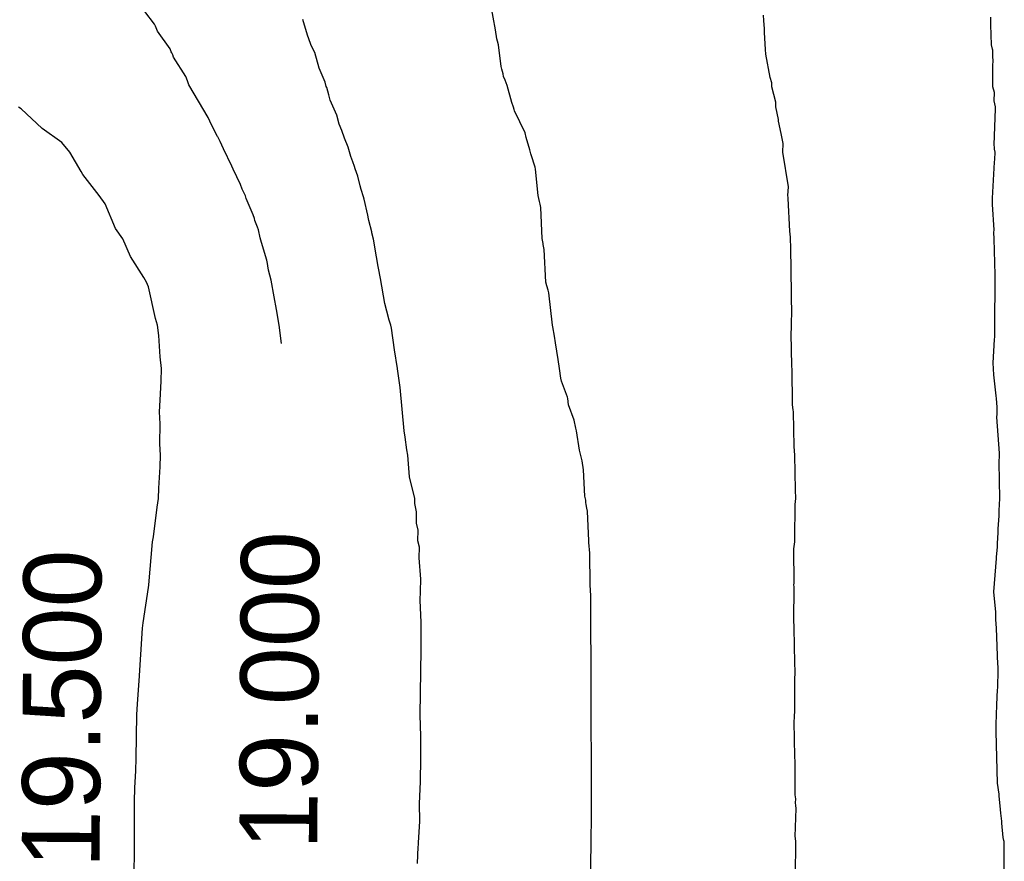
# Model space of a CAD drawing. Extents: x 158343 to 162498, y 431347 to 434500.
# Tile 221 of 248: x 159662 to 159685, y 434067 to 434087. Entities that reach past the tile are written whole.
import ezdxf

# ---------------------------------------------------------------- set-up
doc = ezdxf.new("R2010")
doc.units = 0
doc.header["$LTSCALE"] = 10
doc.header["$MEASUREMENT"] = 0
doc.layers.add('000_arcering', color=8, linetype='CONTINUOUS')
doc.layers.add('def. con-hoogtelijn (index)', color=8, linetype='CONTINUOUS')
doc.styles.add('Style-WORKING', font='WORKING.shx')

# ---------------------------------------------------------------- blocks, each defined once
blk = doc.blocks.new('bestaande hoogtelijnen')
at = {"layer": 'def. con-hoogtelijn (index)'}
for p, q in [((-2.85, 19.975), (-3.08, 20.269)), ((-2.85, 19.975), (-3.08, 20.269)), ((-2.85, 19.975), (-3.08, 20.269)), ((5.029, 19.848), (4.921, 20.431)), ((5.029, 19.848), (4.921, 20.431)), ((5.029, 19.848), (4.921, 20.431)), ((0.684, 19.721), (0.576, 20.087)), ((0.684, 19.721), (0.576, 20.087)), ((11.228, 20.059), (11.22, 20.186)), ((11.228, 20.059), (11.22, 20.186)), ((11.242, 19.866), (11.228, 20.059)), ((11.242, 19.866), (11.228, 20.059)), ((16.474, 19.962), (16.472, 20.14)), ((16.474, 19.962), (16.472, 20.14)), ((16.474, 19.962), (16.472, 20.14)), ((-2.829, 19.931), (-2.85, 19.975)), ((-2.829, 19.931), (-2.85, 19.975)), ((-2.829, 19.931), (-2.85, 19.975)), ((-2.785, 19.817), (-2.829, 19.931)), ((-2.785, 19.817), (-2.829, 19.931)), ((-2.785, 19.817), (-2.829, 19.931)), ((-2.492, 19.405), (-2.785, 19.817)), ((-2.492, 19.405), (-2.785, 19.817)), ((-2.492, 19.405), (-2.785, 19.817)), ((5.058, 19.635), (5.029, 19.848)), ((5.058, 19.635), (5.029, 19.848)), ((5.058, 19.635), (5.029, 19.848)), ((11.243, 19.826), (11.242, 19.866)), ((11.243, 19.826), (11.242, 19.866)), ((11.244, 19.783), (11.243, 19.826)), ((11.244, 19.783), (11.243, 19.826)), ((16.488, 19.499), (16.474, 19.962)), ((16.488, 19.499), (16.474, 19.962)), ((16.488, 19.499), (16.474, 19.962)), ((0.754, 19.532), (0.684, 19.721)), ((0.754, 19.532), (0.684, 19.721)), ((5.071, 19.585), (5.058, 19.635)), ((5.071, 19.585), (5.058, 19.635)), ((5.071, 19.585), (5.058, 19.635)), ((5.093, 19.5), (5.071, 19.585)), ((5.093, 19.5), (5.071, 19.585)), ((5.093, 19.5), (5.071, 19.585)), ((11.266, 19.391), (11.244, 19.783)), ((11.266, 19.391), (11.244, 19.783)), ((-2.467, 19.338), (-2.492, 19.405)), ((-2.467, 19.338), (-2.492, 19.405)), ((-2.467, 19.338), (-2.492, 19.405)), ((-2.45, 19.311), (-2.467, 19.338)), ((-2.45, 19.311), (-2.467, 19.338)), ((-2.45, 19.311), (-2.467, 19.338)), ((0.767, 19.481), (0.754, 19.532)), ((0.767, 19.481), (0.754, 19.532)), ((0.849, 19.323), (0.767, 19.481)), ((0.849, 19.323), (0.767, 19.481)), ((5.156, 18.996), (5.093, 19.5)), ((5.156, 18.996), (5.093, 19.5)), ((5.156, 18.996), (5.093, 19.5)), ((11.269, 19.28), (11.266, 19.391)), ((11.269, 19.28), (11.266, 19.391)), ((16.511, 19.4), (16.488, 19.499)), ((16.511, 19.4), (16.488, 19.499)), ((16.511, 19.4), (16.488, 19.499)), ((16.516, 19.377), (16.511, 19.4)), ((16.516, 19.377), (16.511, 19.4)), ((16.516, 19.377), (16.511, 19.4)), ((16.518, 19.185), (16.516, 19.377)), ((16.518, 19.185), (16.516, 19.377)), ((16.518, 19.185), (16.516, 19.377)), ((-2.441, 19.286), (-2.45, 19.311)), ((-2.441, 19.286), (-2.45, 19.311)), ((-2.441, 19.286), (-2.45, 19.311)), ((-2.432, 19.269), (-2.441, 19.286)), ((-2.432, 19.269), (-2.441, 19.286)), ((-2.432, 19.269), (-2.441, 19.286)), ((-2.411, 19.214), (-2.432, 19.269)), ((-2.411, 19.214), (-2.432, 19.269)), ((-2.411, 19.214), (-2.432, 19.269)), ((-2.132, 18.77), (-2.411, 19.214)), ((-2.132, 18.77), (-2.411, 19.214)), ((-2.132, 18.77), (-2.411, 19.214)), ((0.95, 18.96), (0.849, 19.323)), ((0.95, 18.96), (0.849, 19.323)), ((11.372, 18.747), (11.269, 19.28)), ((11.372, 18.747), (11.269, 19.28)), ((16.522, 19.171), (16.518, 19.185)), ((16.522, 19.171), (16.518, 19.185)), ((16.522, 19.171), (16.518, 19.185)), ((16.519, 18.98), (16.522, 19.171)), ((16.519, 18.98), (16.522, 19.171)), ((16.519, 18.98), (16.522, 19.171)), ((1.09, 18.637), (0.95, 18.96)), ((1.09, 18.637), (0.95, 18.96)), ((5.173, 18.934), (5.156, 18.996)), ((5.173, 18.934), (5.156, 18.996)), ((5.173, 18.934), (5.156, 18.996)), ((5.199, 18.831), (5.173, 18.934)), ((5.199, 18.831), (5.173, 18.934)), ((5.199, 18.831), (5.173, 18.934)), ((16.516, 18.527), (16.519, 18.98)), ((16.516, 18.527), (16.519, 18.98)), ((16.516, 18.527), (16.519, 18.98)), ((-2.092, 18.669), (-2.132, 18.77)), ((-2.092, 18.669), (-2.132, 18.77)), ((-2.092, 18.669), (-2.132, 18.77)), ((-2.057, 18.574), (-2.092, 18.669)), ((-2.057, 18.574), (-2.092, 18.669)), ((-2.057, 18.574), (-2.092, 18.669)), ((5.213, 18.769), (5.199, 18.831)), ((5.213, 18.769), (5.199, 18.831)), ((5.213, 18.769), (5.199, 18.831)), ((5.247, 18.681), (5.213, 18.769)), ((5.247, 18.681), (5.213, 18.769)), ((5.247, 18.681), (5.213, 18.769)), ((5.292, 18.56), (5.247, 18.681)), ((5.292, 18.56), (5.247, 18.681)), ((5.292, 18.56), (5.247, 18.681)), ((11.411, 18.621), (11.372, 18.747)), ((11.411, 18.621), (11.372, 18.747)), ((-1.612, 17.817), (-2.057, 18.574)), ((-1.612, 17.817), (-2.057, 18.574)), ((-1.612, 17.817), (-2.057, 18.574)), ((1.115, 18.537), (1.09, 18.637)), ((1.115, 18.537), (1.09, 18.637)), ((1.127, 18.512), (1.115, 18.537)), ((1.127, 18.512), (1.115, 18.537)), ((1.172, 18.342), (1.127, 18.512)), ((1.172, 18.342), (1.127, 18.512)), ((5.405, 18.166), (5.292, 18.56)), ((5.405, 18.166), (5.292, 18.56)), ((5.405, 18.166), (5.292, 18.56)), ((11.411, 18.575), (11.411, 18.621)), ((11.411, 18.575), (11.411, 18.621)), ((11.411, 18.529), (11.411, 18.575)), ((11.411, 18.529), (11.411, 18.575)), ((11.5, 18.173), (11.411, 18.529)), ((11.5, 18.173), (11.411, 18.529)), ((16.553, 18.397), (16.516, 18.527)), ((16.553, 18.397), (16.516, 18.527)), ((16.553, 18.397), (16.516, 18.527)), ((1.206, 18.217), (1.172, 18.342)), ((1.206, 18.217), (1.172, 18.342)), ((1.361, 17.871), (1.206, 18.217)), ((1.361, 17.871), (1.206, 18.217)), ((16.55, 18.208), (16.553, 18.397)), ((16.55, 18.208), (16.553, 18.397)), ((16.55, 18.208), (16.553, 18.397)), ((16.575, 18.066), (16.55, 18.208)), ((16.575, 18.066), (16.55, 18.208)), ((16.575, 18.066), (16.55, 18.208)), ((-5.937, 18.019), (-5.992, 18.055)), ((-5.937, 18.019), (-5.992, 18.055)), ((-5.448, 17.563), (-5.937, 18.019)), ((-5.448, 17.563), (-5.937, 18.019)), ((5.438, 18.058), (5.405, 18.166)), ((5.438, 18.058), (5.405, 18.166)), ((5.438, 18.058), (5.405, 18.166)), ((5.457, 18.003), (5.438, 18.058)), ((5.457, 18.003), (5.438, 18.058)), ((5.457, 18.003), (5.438, 18.058)), ((5.465, 17.976), (5.457, 18.003)), ((5.465, 17.976), (5.457, 18.003)), ((5.465, 17.976), (5.457, 18.003)), ((5.708, 17.469), (5.465, 17.976)), ((5.708, 17.469), (5.465, 17.976)), ((5.708, 17.469), (5.465, 17.976)), ((11.499, 18.064), (11.5, 18.173)), ((11.499, 18.064), (11.5, 18.173)), ((11.567, 17.777), (11.499, 18.064)), ((11.567, 17.777), (11.499, 18.064)), ((16.544, 17.185), (16.58, 18.019)), ((16.544, 17.185), (16.58, 18.019)), ((16.544, 17.185), (16.58, 18.019)), ((16.58, 18.019), (16.575, 18.066)), ((16.58, 18.019), (16.575, 18.066)), ((16.58, 18.019), (16.575, 18.066)), ((-1.571, 17.738), (-1.612, 17.817)), ((-1.571, 17.738), (-1.612, 17.817)), ((-1.571, 17.738), (-1.612, 17.817)), ((1.413, 17.666), (1.361, 17.871)), ((1.413, 17.666), (1.361, 17.871)), ((11.566, 17.732), (11.567, 17.777)), ((11.566, 17.732), (11.567, 17.777)), ((-4.992, 17.24), (-5.448, 17.563)), ((-4.992, 17.24), (-5.448, 17.563)), ((-1.501, 17.576), (-1.571, 17.738)), ((-1.501, 17.576), (-1.571, 17.738)), ((-1.501, 17.576), (-1.571, 17.738)), ((-1.396, 17.383), (-1.501, 17.576)), ((-1.396, 17.383), (-1.501, 17.576)), ((-1.396, 17.383), (-1.501, 17.576)), ((1.472, 17.519), (1.413, 17.666)), ((1.472, 17.519), (1.413, 17.666)), ((1.54, 17.344), (1.472, 17.519)), ((1.54, 17.344), (1.472, 17.519)), ((11.625, 17.447), (11.566, 17.732)), ((11.625, 17.447), (11.566, 17.732)), ((-1.392, 17.374), (-1.396, 17.383)), ((-1.392, 17.374), (-1.396, 17.383)), ((-1.392, 17.374), (-1.396, 17.383)), ((-1.39, 17.37), (-1.392, 17.374)), ((-1.39, 17.37), (-1.392, 17.374)), ((-1.39, 17.37), (-1.392, 17.374)), ((-1.336, 17.265), (-1.39, 17.37)), ((-1.336, 17.265), (-1.39, 17.37)), ((-1.336, 17.265), (-1.39, 17.37)), ((1.622, 17.132), (1.54, 17.344)), ((1.622, 17.132), (1.54, 17.344)), ((5.735, 17.357), (5.708, 17.469)), ((5.735, 17.357), (5.708, 17.469)), ((5.735, 17.357), (5.708, 17.469)), ((5.819, 17.069), (5.735, 17.357)), ((5.819, 17.069), (5.735, 17.357)), ((5.819, 17.069), (5.735, 17.357)), ((11.676, 17.219), (11.625, 17.447)), ((11.676, 17.219), (11.625, 17.447)), ((-4.813, 17.019), (-4.992, 17.24)), ((-4.813, 17.019), (-4.992, 17.24)), ((-1.259, 17.093), (-1.336, 17.265)), ((-1.259, 17.093), (-1.336, 17.265)), ((-1.259, 17.093), (-1.336, 17.265)), ((-1.064, 16.696), (-1.259, 17.093)), ((-1.064, 16.696), (-1.259, 17.093)), ((-1.064, 16.696), (-1.259, 17.093)), ((1.687, 16.917), (1.622, 17.132)), ((1.687, 16.917), (1.622, 17.132)), ((5.844, 16.984), (5.819, 17.069)), ((5.844, 16.984), (5.819, 17.069)), ((5.844, 16.984), (5.819, 17.069)), ((11.667, 17.019), (11.676, 17.219)), ((11.667, 17.019), (11.676, 17.219)), ((16.553, 17.123), (16.544, 17.185)), ((16.553, 17.123), (16.544, 17.185)), ((16.553, 17.123), (16.544, 17.185)), ((16.558, 17.085), (16.553, 17.123)), ((16.558, 17.085), (16.553, 17.123)), ((16.558, 17.085), (16.553, 17.123)), ((16.568, 17.019), (16.558, 17.085)), ((16.568, 17.019), (16.558, 17.085)), ((16.568, 17.019), (16.558, 17.085)), ((-4.547, 16.574), (-4.813, 17.019)), ((-4.547, 16.574), (-4.813, 17.019)), ((1.728, 16.799), (1.687, 16.917)), ((1.728, 16.799), (1.687, 16.917)), ((5.851, 16.958), (5.844, 16.984)), ((5.851, 16.958), (5.844, 16.984)), ((5.851, 16.958), (5.844, 16.984)), ((5.942, 16.67), (5.851, 16.958)), ((5.942, 16.67), (5.851, 16.958)), ((5.942, 16.67), (5.851, 16.958)), ((11.794, 16.219), (11.667, 17.019)), ((11.794, 16.219), (11.667, 17.019)), ((16.556, 16.787), (16.566, 16.852)), ((16.556, 16.787), (16.566, 16.852)), ((16.556, 16.787), (16.566, 16.852)), ((16.566, 16.852), (16.568, 17.019)), ((16.566, 16.852), (16.568, 17.019)), ((16.566, 16.852), (16.568, 17.019)), ((-1.035, 16.623), (-1.064, 16.696)), ((-1.035, 16.623), (-1.064, 16.696)), ((-1.035, 16.623), (-1.064, 16.696)), ((-0.865, 16.269), (-1.035, 16.623)), ((-0.865, 16.269), (-1.035, 16.623)), ((-0.865, 16.269), (-1.035, 16.623)), ((1.766, 16.689), (1.728, 16.799)), ((1.766, 16.689), (1.728, 16.799)), ((1.783, 16.634), (1.766, 16.689)), ((1.783, 16.634), (1.766, 16.689)), ((1.845, 16.464), (1.783, 16.634)), ((1.845, 16.464), (1.783, 16.634)), ((5.952, 16.628), (5.942, 16.67)), ((5.952, 16.628), (5.942, 16.67)), ((5.952, 16.628), (5.942, 16.67)), ((6.012, 16.015), (5.952, 16.628)), ((6.012, 16.015), (5.952, 16.628)), ((6.012, 16.015), (5.952, 16.628)), ((16.506, 15.954), (16.556, 16.787)), ((16.506, 15.954), (16.556, 16.787)), ((16.506, 15.954), (16.556, 16.787)), ((-4.508, 16.502), (-4.547, 16.574)), ((-4.508, 16.502), (-4.547, 16.574)), ((-4.128, 16.019), (-4.508, 16.502)), ((-4.128, 16.019), (-4.508, 16.502)), ((1.9, 16.24), (1.845, 16.464)), ((1.9, 16.24), (1.845, 16.464)), ((-0.824, 16.163), (-0.865, 16.269)), ((-0.824, 16.163), (-0.865, 16.269)), ((-0.824, 16.163), (-0.865, 16.269)), ((-0.754, 16.006), (-0.824, 16.163)), ((-0.754, 16.006), (-0.824, 16.163)), ((-0.754, 16.006), (-0.824, 16.163)), ((1.924, 16.155), (1.9, 16.24)), ((1.924, 16.155), (1.9, 16.24)), ((1.975, 15.985), (1.924, 16.155)), ((1.975, 15.985), (1.924, 16.155)), ((11.782, 16.019), (11.794, 16.219)), ((11.782, 16.019), (11.794, 16.219)), ((-3.992, 15.825), (-4.128, 16.019)), ((-3.992, 15.825), (-4.128, 16.019)), ((-0.734, 15.947), (-0.754, 16.006)), ((-0.734, 15.947), (-0.754, 16.006)), ((-0.734, 15.947), (-0.754, 16.006)), ((-0.577, 15.57), (-0.734, 15.947)), ((-0.577, 15.57), (-0.734, 15.947)), ((-0.577, 15.57), (-0.734, 15.947)), ((1.989, 15.934), (1.975, 15.985)), ((1.989, 15.934), (1.975, 15.985)), ((2.073, 15.563), (1.989, 15.934)), ((2.073, 15.563), (1.989, 15.934)), ((6.045, 15.882), (6.012, 16.015)), ((6.045, 15.882), (6.012, 16.015)), ((6.045, 15.882), (6.012, 16.015)), ((11.785, 15.972), (11.782, 16.019)), ((11.785, 15.972), (11.782, 16.019)), ((11.786, 15.946), (11.785, 15.972)), ((11.786, 15.946), (11.785, 15.972)), ((11.828, 15.193), (11.786, 15.946)), ((11.828, 15.193), (11.786, 15.946)), ((16.511, 15.849), (16.506, 15.954)), ((16.511, 15.849), (16.506, 15.954)), ((16.511, 15.849), (16.506, 15.954)), ((-3.755, 15.255), (-3.992, 15.825)), ((-3.755, 15.255), (-3.992, 15.825)), ((6.054, 15.815), (6.045, 15.882)), ((6.054, 15.815), (6.045, 15.882)), ((6.054, 15.815), (6.045, 15.882)), ((6.071, 15.74), (6.054, 15.815)), ((6.071, 15.74), (6.054, 15.815)), ((6.071, 15.74), (6.054, 15.815)), ((6.103, 15.022), (6.071, 15.74)), ((6.103, 15.022), (6.071, 15.74)), ((6.103, 15.022), (6.071, 15.74)), ((16.507, 15.807), (16.511, 15.849)), ((16.507, 15.807), (16.511, 15.849)), ((16.507, 15.807), (16.511, 15.849)), ((16.549, 15.226), (16.507, 15.807)), ((16.549, 15.226), (16.507, 15.807)), ((16.549, 15.226), (16.507, 15.807)), ((-0.546, 15.485), (-0.577, 15.57)), ((-0.546, 15.485), (-0.577, 15.57)), ((-0.546, 15.485), (-0.577, 15.57)), ((-0.534, 15.443), (-0.546, 15.485)), ((-0.534, 15.443), (-0.546, 15.485)), ((-0.534, 15.443), (-0.546, 15.485)), ((2.093, 15.479), (2.073, 15.563)), ((2.093, 15.479), (2.073, 15.563)), ((2.102, 15.443), (2.093, 15.479)), ((2.102, 15.443), (2.093, 15.479)), ((-3.582, 15.019), (-3.755, 15.255)), ((-3.582, 15.019), (-3.755, 15.255)), ((-0.474, 15.287), (-0.534, 15.443)), ((-0.474, 15.287), (-0.534, 15.443)), ((-0.474, 15.287), (-0.534, 15.443)), ((-0.454, 15.226), (-0.474, 15.287)), ((-0.454, 15.226), (-0.474, 15.287)), ((-0.454, 15.226), (-0.474, 15.287)), ((2.167, 15.177), (2.102, 15.443)), ((2.167, 15.177), (2.102, 15.443)), ((-3.404, 14.607), (-3.582, 15.019)), ((-3.404, 14.607), (-3.582, 15.019)), ((-0.411, 15.041), (-0.454, 15.226)), ((-0.411, 15.041), (-0.454, 15.226)), ((-0.411, 15.041), (-0.454, 15.226)), ((-0.381, 14.93), (-0.411, 15.041)), ((-0.381, 14.93), (-0.411, 15.041)), ((-0.381, 14.93), (-0.411, 15.041)), ((2.168, 15.168), (2.167, 15.177)), ((2.168, 15.168), (2.167, 15.177)), ((2.171, 15.156), (2.168, 15.168)), ((2.171, 15.156), (2.168, 15.168)), ((2.205, 15.006), (2.171, 15.156)), ((2.205, 15.006), (2.171, 15.156)), ((6.124, 14.909), (6.103, 15.022)), ((6.124, 14.909), (6.103, 15.022)), ((6.124, 14.909), (6.103, 15.022)), ((11.838, 15.054), (11.828, 15.193)), ((11.838, 15.054), (11.828, 15.193)), ((11.838, 15.048), (11.838, 15.054)), ((11.838, 15.048), (11.838, 15.054)), ((11.839, 15.013), (11.838, 15.048)), ((11.839, 15.013), (11.838, 15.048)), ((16.54, 15.166), (16.549, 15.226)), ((16.54, 15.166), (16.549, 15.226)), ((16.54, 15.166), (16.549, 15.226)), ((16.547, 15.019), (16.54, 15.166)), ((16.547, 15.019), (16.54, 15.166)), ((16.547, 15.019), (16.54, 15.166)), ((16.573, 14.185), (16.547, 15.019)), ((16.573, 14.185), (16.547, 15.019)), ((16.573, 14.185), (16.547, 15.019)), ((-0.259, 14.524), (-0.381, 14.93)), ((-0.259, 14.524), (-0.381, 14.93)), ((-0.259, 14.524), (-0.381, 14.93)), ((2.276, 14.603), (2.205, 15.006)), ((2.276, 14.603), (2.205, 15.006)), ((6.127, 14.888), (6.124, 14.909)), ((6.127, 14.888), (6.124, 14.909)), ((6.127, 14.888), (6.124, 14.909)), ((6.15, 14.772), (6.127, 14.888)), ((6.15, 14.772), (6.127, 14.888)), ((6.15, 14.772), (6.127, 14.888)), ((11.846, 14.813), (11.839, 15.013)), ((11.846, 14.813), (11.839, 15.013)), ((11.869, 13.219), (11.846, 14.813)), ((11.869, 13.219), (11.846, 14.813)), ((-3.096, 14.122), (-3.404, 14.607)), ((-3.096, 14.122), (-3.404, 14.607)), ((2.318, 14.377), (2.276, 14.603)), ((2.318, 14.377), (2.276, 14.603)), ((6.19, 14.019), (6.15, 14.772)), ((6.19, 14.019), (6.15, 14.772)), ((6.19, 14.019), (6.15, 14.772)), ((-0.254, 14.506), (-0.259, 14.524)), ((-0.254, 14.506), (-0.259, 14.524)), ((-0.254, 14.506), (-0.259, 14.524)), ((-0.252, 14.496), (-0.254, 14.506)), ((-0.252, 14.496), (-0.254, 14.506)), ((-0.252, 14.496), (-0.254, 14.506)), ((-0.217, 14.294), (-0.252, 14.496)), ((-0.217, 14.294), (-0.252, 14.496)), ((-0.217, 14.294), (-0.252, 14.496)), ((2.325, 14.336), (2.318, 14.377)), ((2.325, 14.336), (2.318, 14.377)), ((2.37, 14.103), (2.325, 14.336)), ((2.37, 14.103), (2.325, 14.336)), ((-3.036, 14.019), (-3.096, 14.122)), ((-3.036, 14.019), (-3.096, 14.122)), ((-0.157, 14.061), (-0.217, 14.294)), ((-0.157, 14.061), (-0.217, 14.294)), ((-0.157, 14.061), (-0.217, 14.294)), ((16.569, 14.019), (16.573, 14.185)), ((16.569, 14.019), (16.573, 14.185)), ((16.569, 14.019), (16.573, 14.185)), ((-2.992, 13.907), (-3.036, 14.019)), ((-2.992, 13.907), (-3.036, 14.019)), ((-2.832, 13.178), (-2.992, 13.907)), ((-2.832, 13.178), (-2.992, 13.907)), ((-0.086, 13.674), (-0.157, 14.061)), ((-0.086, 13.674), (-0.157, 14.061)), ((-0.086, 13.674), (-0.157, 14.061)), ((2.466, 13.519), (2.37, 14.103)), ((2.466, 13.519), (2.37, 14.103)), ((6.215, 13.933), (6.19, 14.019)), ((6.215, 13.933), (6.19, 14.019)), ((6.215, 13.933), (6.19, 14.019)), ((6.243, 13.827), (6.215, 13.933)), ((6.243, 13.827), (6.215, 13.933)), ((6.243, 13.827), (6.215, 13.933)), ((16.567, 13.84), (16.569, 14.019)), ((16.567, 13.84), (16.569, 14.019)), ((16.567, 13.84), (16.569, 14.019)), ((-0.038, 13.382), (-0.086, 13.674)), ((-0.038, 13.382), (-0.086, 13.674)), ((-0.038, 13.382), (-0.086, 13.674)), ((6.26, 13.769), (6.243, 13.827)), ((6.26, 13.769), (6.243, 13.827)), ((6.26, 13.769), (6.243, 13.827)), ((6.345, 13.019), (6.26, 13.769)), ((6.345, 13.019), (6.26, 13.769)), ((6.345, 13.019), (6.26, 13.769)), ((16.56, 13.3), (16.572, 13.788)), ((16.56, 13.3), (16.572, 13.788)), ((16.56, 13.3), (16.572, 13.788)), ((16.572, 13.788), (16.567, 13.84)), ((16.572, 13.788), (16.567, 13.84)), ((16.572, 13.788), (16.567, 13.84)), ((2.517, 13.347), (2.466, 13.519)), ((2.517, 13.347), (2.466, 13.519)), ((0.027, 13.019), (-0.038, 13.382)), ((0.027, 13.019), (-0.038, 13.382)), ((0.027, 13.019), (-0.038, 13.382)), ((2.572, 13.135), (2.517, 13.347)), ((2.572, 13.135), (2.517, 13.347)), ((11.868, 13.176), (11.869, 13.219)), ((11.868, 13.176), (11.869, 13.219)), ((16.563, 13.241), (16.56, 13.3)), ((16.563, 13.241), (16.56, 13.3)), ((16.563, 13.241), (16.56, 13.3)), ((16.561, 13.074), (16.563, 13.241)), ((16.561, 13.074), (16.563, 13.241)), ((16.561, 13.074), (16.563, 13.241)), ((-2.78, 13.019), (-2.832, 13.178)), ((-2.78, 13.019), (-2.832, 13.178)), ((-2.755, 12.782), (-2.78, 13.019)), ((-2.755, 12.782), (-2.78, 13.019)), ((0.081, 12.6), (0.027, 13.019)), ((0.081, 12.6), (0.027, 13.019)), ((0.081, 12.6), (0.027, 13.019)), ((2.605, 13.019), (2.572, 13.135)), ((2.605, 13.019), (2.572, 13.135)), ((2.619, 12.949), (2.605, 13.019)), ((2.619, 12.949), (2.605, 13.019)), ((6.351, 12.984), (6.345, 13.019)), ((6.351, 12.984), (6.345, 13.019)), ((6.351, 12.984), (6.345, 13.019)), ((6.386, 12.769), (6.351, 12.984)), ((6.386, 12.769), (6.351, 12.984)), ((6.386, 12.769), (6.351, 12.984)), ((11.864, 12.963), (11.865, 13.001)), ((11.864, 12.963), (11.865, 13.001)), ((11.865, 13.059), (11.868, 13.176)), ((11.865, 13.059), (11.868, 13.176)), ((11.865, 13.019), (11.865, 13.059)), ((11.865, 13.019), (11.865, 13.059)), ((11.865, 13.001), (11.865, 13.019)), ((11.865, 13.001), (11.865, 13.019)), ((16.564, 12.96), (16.561, 13.074)), ((16.564, 12.96), (16.561, 13.074)), ((16.564, 12.96), (16.561, 13.074)), ((-2.722, 12.288), (-2.755, 12.782)), ((-2.722, 12.288), (-2.755, 12.782)), ((2.694, 12.449), (2.619, 12.949)), ((2.694, 12.449), (2.619, 12.949)), ((6.413, 12.614), (6.386, 12.769)), ((6.413, 12.614), (6.386, 12.769)), ((6.413, 12.614), (6.386, 12.769)), ((11.857, 12.832), (11.864, 12.963)), ((11.857, 12.832), (11.864, 12.963)), ((11.875, 12.086), (11.857, 12.832)), ((11.875, 12.086), (11.857, 12.832)), ((16.557, 12.692), (16.559, 12.749)), ((16.557, 12.692), (16.559, 12.749)), ((16.557, 12.692), (16.559, 12.749)), ((16.559, 12.749), (16.56, 12.8)), ((16.559, 12.749), (16.56, 12.8)), ((16.559, 12.749), (16.56, 12.8)), ((16.56, 12.8), (16.564, 12.96)), ((16.56, 12.8), (16.564, 12.96)), ((16.56, 12.8), (16.564, 12.96)), ((6.47, 12.23), (6.413, 12.614)), ((6.47, 12.23), (6.413, 12.614)), ((6.47, 12.23), (6.413, 12.614)), ((16.527, 12.148), (16.557, 12.692)), ((16.527, 12.148), (16.557, 12.692)), ((16.527, 12.148), (16.557, 12.692)), ((-2.691, 12.019), (-2.722, 12.288)), ((-2.691, 12.019), (-2.722, 12.288)), ((2.764, 12.018), (2.694, 12.449)), ((2.764, 12.018), (2.694, 12.449)), ((6.47, 12.229), (6.47, 12.23)), ((6.47, 12.229), (6.47, 12.23)), ((6.47, 12.229), (6.47, 12.23)), ((6.508, 12.017), (6.47, 12.229)), ((6.508, 12.017), (6.47, 12.229)), ((6.508, 12.017), (6.47, 12.229)), ((11.874, 12.055), (11.875, 12.086)), ((11.874, 12.055), (11.875, 12.086)), ((16.538, 11.878), (16.527, 12.148)), ((16.538, 11.878), (16.527, 12.148)), ((16.538, 11.878), (16.527, 12.148)), ((-2.701, 11.728), (-2.691, 12.019)), ((-2.701, 11.728), (-2.691, 12.019)), ((2.764, 12.016), (2.764, 12.018)), ((2.764, 12.016), (2.764, 12.018)), ((2.825, 11.58), (2.764, 12.016)), ((2.825, 11.58), (2.764, 12.016)), ((6.539, 11.799), (6.508, 12.017)), ((6.539, 11.799), (6.508, 12.017)), ((6.539, 11.799), (6.508, 12.017)), ((11.878, 12.021), (11.874, 12.055)), ((11.878, 12.021), (11.874, 12.055)), ((11.889, 11.185), (11.878, 12.021)), ((11.889, 11.185), (11.878, 12.021)), ((16.597, 11.386), (16.538, 11.878)), ((16.597, 11.386), (16.538, 11.878)), ((16.597, 11.386), (16.538, 11.878)), ((-2.724, 11.287), (-2.701, 11.728)), ((-2.724, 11.287), (-2.701, 11.728)), ((6.55, 11.726), (6.539, 11.799)), ((6.55, 11.726), (6.539, 11.799)), ((6.55, 11.726), (6.539, 11.799)), ((6.686, 11.362), (6.55, 11.726)), ((6.686, 11.362), (6.55, 11.726)), ((6.686, 11.362), (6.55, 11.726)), ((2.914, 10.58), (2.825, 11.58)), ((2.914, 10.58), (2.825, 11.58)), ((16.598, 11.329), (16.597, 11.386)), ((16.598, 11.329), (16.597, 11.386)), ((16.598, 11.329), (16.597, 11.386)), ((-2.734, 11.019), (-2.724, 11.287)), ((-2.734, 11.019), (-2.724, 11.287)), ((6.697, 11.33), (6.686, 11.362)), ((6.697, 11.33), (6.686, 11.362)), ((6.697, 11.33), (6.686, 11.362)), ((6.716, 11.184), (6.697, 11.33)), ((6.716, 11.184), (6.697, 11.33)), ((6.716, 11.184), (6.697, 11.33)), ((6.843, 10.83), (6.716, 11.184)), ((6.843, 10.83), (6.716, 11.184)), ((6.843, 10.83), (6.716, 11.184)), ((11.903, 11.067), (11.889, 11.185)), ((11.903, 11.067), (11.889, 11.185)), ((16.619, 11.129), (16.598, 11.329)), ((16.619, 11.129), (16.598, 11.329)), ((16.619, 11.129), (16.598, 11.329)), ((-2.719, 10.746), (-2.734, 11.019)), ((-2.719, 10.746), (-2.734, 11.019)), ((11.908, 11.019), (11.903, 11.067)), ((11.908, 11.019), (11.903, 11.067)), ((11.923, 10.219), (11.908, 11.019)), ((11.923, 10.219), (11.908, 11.019)), ((16.607, 10.897), (16.613, 10.968)), ((16.607, 10.897), (16.613, 10.968)), ((16.607, 10.897), (16.613, 10.968)), ((16.613, 10.968), (16.619, 11.075)), ((16.613, 10.968), (16.619, 11.075)), ((16.613, 10.968), (16.619, 11.075)), ((16.619, 11.075), (16.619, 11.129)), ((16.619, 11.075), (16.619, 11.129)), ((16.619, 11.075), (16.619, 11.129)), ((-2.729, 10.282), (-2.719, 10.746)), ((-2.729, 10.282), (-2.719, 10.746)), ((6.883, 10.644), (6.843, 10.83)), ((6.883, 10.644), (6.843, 10.83)), ((6.883, 10.644), (6.843, 10.83)), ((16.673, 10.063), (16.607, 10.897)), ((16.673, 10.063), (16.607, 10.897)), ((16.673, 10.063), (16.607, 10.897)), ((2.937, 10.434), (2.914, 10.58)), ((2.937, 10.434), (2.914, 10.58)), ((6.894, 10.582), (6.883, 10.644)), ((6.894, 10.582), (6.883, 10.644)), ((6.894, 10.582), (6.883, 10.644)), ((6.963, 10.136), (6.894, 10.582)), ((6.963, 10.136), (6.894, 10.582)), ((6.963, 10.136), (6.894, 10.582)), ((-2.713, 10.019), (-2.729, 10.282)), ((-2.713, 10.019), (-2.729, 10.282)), ((2.976, 10.142), (2.937, 10.434)), ((2.976, 10.142), (2.937, 10.434)), ((-2.721, 9.748), (-2.713, 10.019)), ((-2.721, 9.748), (-2.713, 10.019)), ((2.997, 10.019), (2.976, 10.142)), ((2.997, 10.019), (2.976, 10.142)), ((3.036, 9.519), (2.997, 10.019)), ((3.036, 9.519), (2.997, 10.019)), ((7.027, 9.886), (6.963, 10.136)), ((7.027, 9.886), (6.963, 10.136)), ((7.027, 9.886), (6.963, 10.136)), ((11.939, 10.019), (11.923, 10.219)), ((11.939, 10.019), (11.923, 10.219)), ((11.959, 9.219), (11.939, 10.019)), ((11.959, 9.219), (11.939, 10.019)), ((16.665, 9.852), (16.668, 10.019)), ((16.665, 9.852), (16.668, 10.019)), ((16.665, 9.852), (16.668, 10.019)), ((16.668, 10.019), (16.673, 10.063)), ((16.668, 10.019), (16.673, 10.063)), ((16.668, 10.019), (16.673, 10.063)), ((7.059, 9.683), (7.027, 9.886)), ((7.059, 9.683), (7.027, 9.886)), ((7.059, 9.683), (7.027, 9.886)), ((16.675, 9.019), (16.665, 9.852)), ((16.675, 9.019), (16.665, 9.852)), ((16.675, 9.019), (16.665, 9.852)), ((-2.753, 9.257), (-2.721, 9.748)), ((-2.753, 9.257), (-2.721, 9.748)), ((7.09, 9.073), (7.059, 9.683)), ((7.09, 9.073), (7.059, 9.683)), ((7.09, 9.073), (7.059, 9.683)), ((3.164, 9.019), (3.036, 9.519)), ((3.164, 9.019), (3.036, 9.519)), ((-2.761, 9.019), (-2.753, 9.257)), ((-2.761, 9.019), (-2.753, 9.257)), ((11.961, 9.019), (11.959, 9.219)), ((11.961, 9.019), (11.959, 9.219)), ((-2.793, 8.82), (-2.761, 9.019)), ((-2.793, 8.82), (-2.761, 9.019)), ((3.16, 8.899), (3.164, 9.019)), ((3.16, 8.899), (3.164, 9.019)), ((3.201, 8.712), (3.16, 8.899)), ((3.201, 8.712), (3.16, 8.899)), ((7.11, 8.979), (7.09, 9.073)), ((7.11, 8.979), (7.09, 9.073)), ((7.11, 8.979), (7.09, 9.073)), ((7.115, 8.925), (7.11, 8.979)), ((7.115, 8.925), (7.11, 8.979)), ((7.115, 8.925), (7.11, 8.979)), ((7.119, 8.879), (7.115, 8.925)), ((7.119, 8.879), (7.115, 8.925)), ((7.119, 8.879), (7.115, 8.925)), ((7.138, 8.797), (7.119, 8.879)), ((7.138, 8.797), (7.119, 8.879)), ((7.138, 8.797), (7.119, 8.879)), ((11.942, 8.08), (11.951, 8.88)), ((11.942, 8.08), (11.951, 8.88)), ((11.951, 8.88), (11.957, 8.951)), ((11.951, 8.88), (11.957, 8.951)), ((11.957, 8.951), (11.961, 9.019)), ((11.957, 8.951), (11.961, 9.019)), ((16.659, 8.738), (16.675, 9.019)), ((16.659, 8.738), (16.675, 9.019)), ((16.659, 8.738), (16.675, 9.019)), ((-2.879, 8.132), (-2.793, 8.82)), ((-2.879, 8.132), (-2.793, 8.82)), ((3.202, 8.45), (3.201, 8.712)), ((3.202, 8.45), (3.201, 8.712)), ((7.155, 8.723), (7.138, 8.797)), ((7.155, 8.723), (7.138, 8.797)), ((7.155, 8.723), (7.138, 8.797)), ((7.181, 8.038), (7.155, 8.723)), ((7.181, 8.038), (7.155, 8.723)), ((7.181, 8.038), (7.155, 8.723)), ((16.662, 8.698), (16.659, 8.738)), ((16.662, 8.698), (16.659, 8.738)), ((16.662, 8.698), (16.659, 8.738)), ((16.666, 8.615), (16.662, 8.698)), ((16.666, 8.615), (16.662, 8.698)), ((16.666, 8.615), (16.662, 8.698)), ((3.242, 8.285), (3.202, 8.45)), ((3.242, 8.285), (3.202, 8.45)), ((16.642, 8.32), (16.666, 8.615)), ((16.642, 8.32), (16.666, 8.615)), ((16.642, 8.32), (16.666, 8.615)), ((3.233, 8.04), (3.242, 8.285)), ((3.233, 8.04), (3.242, 8.285)), ((16.627, 7.975), (16.642, 8.232)), ((16.627, 7.975), (16.642, 8.232)), ((16.627, 7.975), (16.642, 8.232)), ((16.642, 8.232), (16.642, 8.32)), ((16.642, 8.232), (16.642, 8.32)), ((16.642, 8.232), (16.642, 8.32)), ((-2.985, 7.025), (-2.896, 8.019)), ((-2.985, 7.025), (-2.896, 8.019)), ((-2.896, 8.019), (-2.879, 8.132)), ((-2.896, 8.019), (-2.879, 8.132)), ((3.267, 7.892), (3.233, 8.04)), ((3.267, 7.892), (3.233, 8.04)), ((7.183, 8.001), (7.181, 8.038)), ((7.183, 8.001), (7.181, 8.038)), ((7.183, 8.001), (7.181, 8.038)), ((7.202, 7.751), (7.183, 8.001)), ((7.202, 7.751), (7.183, 8.001)), ((7.202, 7.751), (7.183, 8.001)), ((11.92, 7.858), (11.934, 7.965)), ((11.92, 7.858), (11.934, 7.965)), ((11.934, 7.965), (11.938, 8.019)), ((11.934, 7.965), (11.938, 8.019)), ((11.938, 8.019), (11.942, 8.08)), ((11.938, 8.019), (11.942, 8.08)), ((16.623, 7.891), (16.627, 7.975)), ((16.623, 7.891), (16.627, 7.975)), ((16.623, 7.891), (16.627, 7.975)), ((3.263, 7.65), (3.267, 7.892)), ((3.263, 7.65), (3.267, 7.892)), ((7.214, 7.024), (7.202, 7.751)), ((7.214, 7.024), (7.202, 7.751)), ((7.214, 7.024), (7.202, 7.751)), ((11.926, 7.058), (11.92, 7.858)), ((11.926, 7.058), (11.92, 7.858)), ((16.603, 7.669), (16.623, 7.891)), ((16.603, 7.669), (16.623, 7.891)), ((16.603, 7.669), (16.623, 7.891)), ((3.301, 7.15), (3.263, 7.65)), ((3.301, 7.15), (3.263, 7.65)), ((16.538, 6.858), (16.6, 7.629)), ((16.538, 6.858), (16.6, 7.629)), ((16.538, 6.858), (16.6, 7.629)), ((16.6, 7.629), (16.603, 7.669)), ((16.6, 7.629), (16.603, 7.669)), ((16.6, 7.629), (16.603, 7.669)), ((3.292, 6.878), (3.301, 7.15)), ((3.292, 6.878), (3.301, 7.15)), ((11.922, 7.019), (11.926, 7.058)), ((11.922, 7.019), (11.926, 7.058)), ((-3.117, 6.143), (-2.992, 6.958)), ((-3.117, 6.143), (-2.992, 6.958)), ((-2.992, 6.958), (-2.987, 7.014)), ((-2.992, 6.958), (-2.987, 7.014)), ((-2.987, 7.014), (-2.985, 7.025)), ((-2.987, 7.014), (-2.985, 7.025)), ((3.287, 6.663), (3.292, 6.878)), ((3.287, 6.663), (3.292, 6.878)), ((7.214, 7.019), (7.214, 7.024)), ((7.214, 7.019), (7.214, 7.024)), ((7.214, 7.019), (7.214, 7.024)), ((7.227, 6.769), (7.214, 7.019)), ((7.227, 6.769), (7.214, 7.019)), ((7.227, 6.769), (7.214, 7.019)), ((11.915, 6.18), (11.925, 6.98)), ((11.915, 6.18), (11.925, 6.98)), ((11.925, 6.98), (11.922, 7.019)), ((11.925, 6.98), (11.922, 7.019)), ((16.583, 6.391), (16.538, 6.858)), ((16.583, 6.391), (16.538, 6.858)), ((16.583, 6.391), (16.538, 6.858)), ((3.312, 6.163), (3.287, 6.663)), ((3.312, 6.163), (3.287, 6.663)), ((7.231, 6.017), (7.227, 6.769)), ((7.231, 6.017), (7.227, 6.769)), ((7.231, 6.017), (7.227, 6.769)), ((16.583, 6.225), (16.583, 6.391)), ((16.583, 6.225), (16.583, 6.391)), ((16.583, 6.225), (16.583, 6.391)), ((-3.131, 6.019), (-3.117, 6.143)), ((-3.131, 6.019), (-3.117, 6.143)), ((3.307, 6.019), (3.312, 6.163)), ((3.307, 6.019), (3.312, 6.163)), ((11.926, 6.068), (11.915, 6.18)), ((11.926, 6.068), (11.915, 6.18)), ((16.598, 6.019), (16.583, 6.225)), ((16.598, 6.019), (16.583, 6.225)), ((16.598, 6.019), (16.583, 6.225)), ((-3.204, 4.806), (-3.131, 6.019)), ((-3.204, 4.806), (-3.131, 6.019)), ((3.309, 5.519), (3.307, 6.019)), ((3.309, 5.519), (3.307, 6.019)), ((7.232, 5.767), (7.231, 6.017)), ((7.232, 5.767), (7.231, 6.017)), ((7.232, 5.767), (7.231, 6.017)), ((11.929, 6.019), (11.926, 6.068)), ((11.929, 6.019), (11.926, 6.068)), ((11.94, 5.219), (11.929, 6.019)), ((11.94, 5.219), (11.929, 6.019)), ((16.635, 5.185), (16.598, 6.019)), ((16.635, 5.185), (16.598, 6.019)), ((16.635, 5.185), (16.598, 6.019)), ((7.237, 5.517), (7.232, 5.767)), ((7.237, 5.517), (7.232, 5.767)), ((7.237, 5.517), (7.232, 5.767)), ((3.287, 4.019), (3.309, 5.519)), ((3.287, 4.019), (3.309, 5.519)), ((7.238, 5.267), (7.237, 5.517)), ((7.238, 5.267), (7.237, 5.517)), ((7.238, 5.267), (7.237, 5.517)), ((7.242, 1.521), (7.238, 5.267)), ((7.242, 1.521), (7.238, 5.267)), ((7.242, 1.521), (7.238, 5.267)), ((11.948, 5.019), (11.94, 5.219)), ((11.948, 5.019), (11.94, 5.219)), ((11.947, 4.959), (11.948, 5.019)), ((11.947, 4.959), (11.948, 5.019)), ((16.638, 5.146), (16.635, 5.185)), ((16.638, 5.146), (16.635, 5.185)), ((16.638, 5.146), (16.635, 5.185)), ((16.642, 5.062), (16.638, 5.146)), ((16.642, 5.062), (16.638, 5.146)), ((16.642, 5.062), (16.638, 5.146)), ((16.642, 4.976), (16.642, 5.062)), ((16.642, 4.976), (16.642, 5.062)), ((16.642, 4.976), (16.642, 5.062)), ((-3.244, 4.271), (-3.204, 4.806)), ((-3.244, 4.271), (-3.204, 4.806)), ((11.938, 4.075), (11.943, 4.875)), ((11.938, 4.075), (11.943, 4.875)), ((11.943, 4.875), (11.947, 4.959)), ((11.943, 4.875), (11.947, 4.959)), ((16.635, 4.725), (16.642, 4.976)), ((16.635, 4.725), (16.642, 4.976)), ((16.635, 4.725), (16.642, 4.976)), ((16.611, 4.254), (16.626, 4.601)), ((16.611, 4.254), (16.626, 4.601)), ((16.611, 4.254), (16.626, 4.601)), ((16.626, 4.601), (16.63, 4.639)), ((16.626, 4.601), (16.63, 4.639)), ((16.626, 4.601), (16.63, 4.639)), ((16.63, 4.639), (16.635, 4.725)), ((16.63, 4.639), (16.635, 4.725)), ((16.63, 4.639), (16.635, 4.725)), ((-3.258, 4.019), (-3.244, 4.271)), ((-3.258, 4.019), (-3.244, 4.271)), ((16.604, 4.019), (16.611, 4.254)), ((16.604, 4.019), (16.611, 4.254)), ((16.604, 4.019), (16.611, 4.254)), ((-3.273, 3.019), (-3.258, 4.019)), ((-3.273, 3.019), (-3.258, 4.019)), ((3.298, 3.519), (3.287, 4.019)), ((3.298, 3.519), (3.287, 4.019)), ((11.924, 3.86), (11.934, 3.967)), ((11.924, 3.86), (11.934, 3.967)), ((11.934, 3.967), (11.937, 4.019)), ((11.934, 3.967), (11.937, 4.019)), ((11.937, 4.019), (11.938, 4.075)), ((11.937, 4.019), (11.938, 4.075)), ((16.592, 3.802), (16.604, 4.019)), ((16.592, 3.802), (16.604, 4.019)), ((16.592, 3.802), (16.604, 4.019)), ((11.943, 3.06), (11.924, 3.86)), ((11.943, 3.06), (11.924, 3.86)), ((16.591, 3.636), (16.592, 3.802)), ((16.591, 3.636), (16.592, 3.802)), ((16.591, 3.636), (16.592, 3.802)), ((3.299, 3.019), (3.298, 3.519)), ((3.299, 3.019), (3.298, 3.519)), ((16.628, 2.439), (16.591, 3.636)), ((16.628, 2.439), (16.591, 3.636)), ((16.628, 2.439), (16.591, 3.636)), ((-3.282, 2.728), (-3.273, 3.019)), ((-3.282, 2.728), (-3.273, 3.019)), ((3.291, 2.473), (3.299, 3.019)), ((3.291, 2.473), (3.299, 3.019)), ((11.94, 3.019), (11.943, 3.06)), ((11.94, 3.019), (11.943, 3.06)), ((11.947, 2.973), (11.94, 3.019)), ((11.947, 2.973), (11.94, 3.019)), ((11.946, 2.173), (11.947, 2.973)), ((11.946, 2.173), (11.947, 2.973)), ((-3.305, 2.332), (-3.282, 2.728)), ((-3.305, 2.332), (-3.282, 2.728)), ((-3.315, 2.019), (-3.305, 2.332)), ((-3.315, 2.019), (-3.305, 2.332)), ((3.273, 1.973), (3.291, 2.473)), ((3.273, 1.973), (3.291, 2.473)), ((16.66, 2.185), (16.628, 2.439)), ((16.66, 2.185), (16.628, 2.439)), ((16.66, 2.185), (16.628, 2.439)), ((11.962, 2.079), (11.946, 2.173)), ((11.962, 2.079), (11.946, 2.173)), ((11.96, 1.989), (11.962, 2.079)), ((11.96, 1.989), (11.962, 2.079)), ((16.665, 2.147), (16.66, 2.185)), ((16.665, 2.147), (16.66, 2.185)), ((16.665, 2.147), (16.66, 2.185)), ((16.694, 1.832), (16.665, 2.147)), ((16.694, 1.832), (16.665, 2.147)), ((16.694, 1.832), (16.665, 2.147)), ((-3.313, 1.697), (-3.315, 2.019)), ((-3.313, 1.697), (-3.315, 2.019)), ((3.275, 1.563), (3.273, 1.973)), ((3.275, 1.563), (3.273, 1.973)), ((11.952, 1.211), (11.974, 1.852)), ((11.952, 1.211), (11.974, 1.852)), ((11.967, 1.928), (11.96, 1.989)), ((11.967, 1.928), (11.96, 1.989)), ((11.974, 1.852), (11.967, 1.928)), ((11.974, 1.852), (11.967, 1.928)), ((16.703, 1.751), (16.694, 1.832)), ((16.703, 1.751), (16.694, 1.832)), ((16.703, 1.751), (16.694, 1.832)), ((-3.318, 1.344), (-3.313, 1.697)), ((-3.318, 1.344), (-3.313, 1.697)), ((16.722, 1.566), (16.703, 1.751)), ((16.722, 1.566), (16.703, 1.751)), ((16.722, 1.566), (16.703, 1.751)), ((3.245, 1.063), (3.275, 1.563)), ((3.245, 1.063), (3.275, 1.563)), ((7.237, 1.248), (7.242, 1.521)), ((7.237, 1.248), (7.242, 1.521)), ((7.237, 1.248), (7.242, 1.521)), ((16.728, 1.519), (16.722, 1.566)), ((16.728, 1.519), (16.722, 1.566)), ((16.728, 1.519), (16.722, 1.566)), ((16.758, 1.185), (16.728, 1.519)), ((16.758, 1.185), (16.728, 1.519)), ((16.758, 1.185), (16.728, 1.519)), ((-3.317, 1.019), (-3.318, 1.344)), ((-3.317, 1.019), (-3.318, 1.344)), ((7.238, 1.043), (7.237, 1.248)), ((7.238, 1.043), (7.237, 1.248)), ((7.238, 1.043), (7.237, 1.248)), ((11.956, 1.167), (11.952, 1.211)), ((11.956, 1.167), (11.952, 1.211)), ((11.964, 1.087), (11.956, 1.167)), ((11.964, 1.087), (11.956, 1.167)), ((16.774, 1.117), (16.758, 1.185)), ((16.774, 1.117), (16.758, 1.185)), ((16.774, 1.117), (16.758, 1.185)), ((-3.319, 0.692), (-3.317, 1.019)), ((-3.319, 0.692), (-3.317, 1.019)), ((3.224, 0.583), (3.242, 0.972)), ((3.224, 0.583), (3.242, 0.972)), ((3.242, 0.972), (3.245, 1.019)), ((3.242, 0.972), (3.245, 1.019)), ((3.245, 1.019), (3.245, 1.063)), ((3.245, 1.019), (3.245, 1.063)), ((7.224, 0.245), (7.237, 0.997)), ((7.224, 0.245), (7.237, 0.997)), ((7.224, 0.245), (7.237, 0.997)), ((7.237, 0.997), (7.238, 1.021)), ((7.237, 0.997), (7.238, 1.021)), ((7.237, 0.997), (7.238, 1.021)), ((7.238, 1.021), (7.238, 1.043)), ((7.238, 1.021), (7.238, 1.043)), ((7.238, 1.021), (7.238, 1.043)), ((11.964, 0.887), (11.964, 1.087)), ((11.964, 0.887), (11.964, 1.087)), ((16.778, 1.092), (16.774, 1.117)), ((16.778, 1.092), (16.774, 1.117)), ((16.778, 1.092), (16.774, 1.117)), ((16.781, 0.258), (16.778, 1.092)), ((16.781, 0.258), (16.778, 1.092)), ((16.781, 0.258), (16.778, 1.092)), ((-3.329, 0.356), (-3.319, 0.692)), ((-3.329, 0.356), (-3.319, 0.692)), ((11.936, -0.781), (11.964, 0.887)), ((11.936, -0.781), (11.964, 0.887))]:
    blk.add_line(p, q, dxfattribs=at)
at = {"layer": 'def. con-hoogtelijn (index)', "style": 'Style-WORKING'}
for s, p in [('19.000', (0.906, 0.894)), ('19.000', (0.906, 0.894)), ('19.000', (0.906, 0.894)), ('19.500', (-4.123, 0.472))]:
    blk.add_text(s, height=1.8, rotation=89.6338, dxfattribs=at).set_placement(p)

msp = doc.modelspace()

# ---------------------------------------------------------------- block references
at = {"layer": '000_arcering'}
msp.add_blockref('bestaande hoogtelijnen', (159667.804, 434066.432), dxfattribs=at)

doc.saveas('drawing.dxf')
